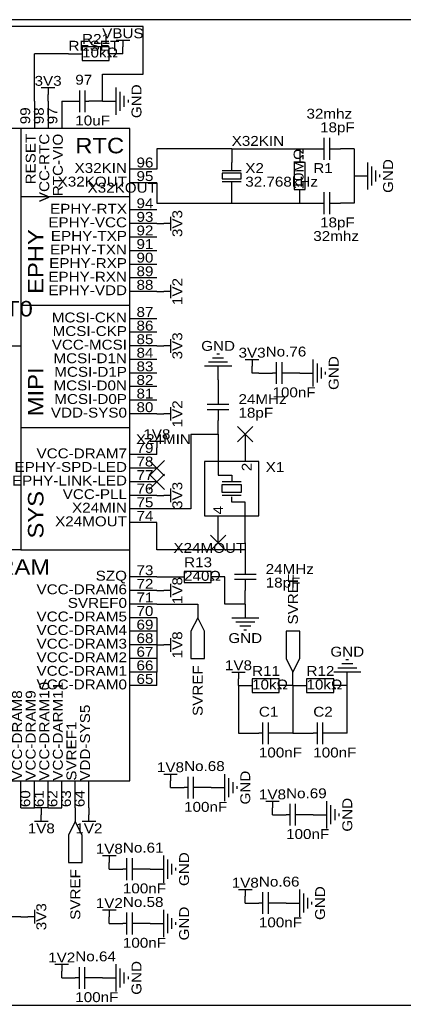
# Model space of a CAD drawing. Header units: millimetres. Extents: x 0 to 413, y 3 to 285.
# Tile 3 of 6: x 138 to 210, y 99 to 283. Entities that reach past the tile are written whole.
import ezdxf
from ezdxf.enums import TextEntityAlignment as Align

# ---------------------------------------------------------------- set-up
doc = ezdxf.new("R2010")
doc.units = ezdxf.units.MM
doc.header["$MEASUREMENT"] = 0
doc.styles.get("Standard").update_dxf_attribs({"font": 'arial.ttf'})

msp = doc.modelspace()

# ---------------------------------------------------------------- linework, layer by layer
at = {"color": 1, "true_color": 0x000000}
msp.add_lwpolyline([(2.54, 283.21), (2.54, 99.06), (213.36, 99.06), (213.36, 283.21)], close=True, dxfattribs=at)
at = {"color": 1, "true_color": 0x008800}
for points in [[(161.29, 281.94), (119.38, 281.94)], [(161.29, 273.05), (161.29, 281.94)], [(147.32, 276.86), (140.97, 276.86)], [(140.97, 267.97), (140.97, 276.86)], [(153.67, 267.97), (153.67, 273.05)], [(153.67, 273.05), (161.29, 273.05)], [(163.83, 259.08), (163.83, 255.27)], [(177.8, 259.08), (163.83, 259.08)], [(177.8, 259.08), (190.5, 259.08)], [(200.66, 259.08), (200.66, 254)], [(200.66, 254), (200.66, 248.92)], [(163.83, 252.73), (163.83, 248.92)], [(163.83, 248.92), (177.8, 248.92)], [(177.8, 248.92), (190.5, 248.92)], [(182.88, 217.17), (181.61, 217.17)], [(170.18, 205.74), (175.26, 205.74)], [(170.18, 205.74), (170.18, 191.77)], [(170.18, 191.77), (163.83, 191.77)], [(163.83, 184.15), (163.83, 189.23)], [(180.34, 184.15), (163.83, 184.15)], [(180.34, 185.42), (180.34, 184.15)], [(163.83, 179.07), (166.37, 179.07)], [(176.53, 173.99), (176.53, 179.07)], [(163.83, 173.99), (171.45, 173.99)], [(180.34, 173.99), (176.53, 173.99)], [(163.83, 171.45), (163.83, 168.91)], [(163.83, 168.91), (163.83, 166.37)], [(163.83, 166.37), (163.83, 163.83)], [(163.83, 163.83), (163.83, 161.29)], [(163.83, 158.75), (163.83, 161.29)], [(179.07, 158.75), (179.07, 149.86)], [(189.23, 158.75), (189.23, 149.86)], [(199.39, 149.86), (199.39, 158.75)], [(179.07, 149.86), (180.34, 149.86)], [(189.23, 149.86), (187.96, 149.86)], [(189.23, 149.86), (190.5, 149.86)], [(199.39, 149.86), (198.12, 149.86)], [(138.43, 135.89), (140.97, 135.89)], [(142.24, 135.89), (140.97, 135.89)], [(143.51, 135.89), (142.24, 135.89)], [(143.51, 135.89), (146.05, 135.89)]]:
    msp.add_lwpolyline(points, dxfattribs=at)
at = {"color": 1, "true_color": 0xa00000}
for points in [[(154.94, 275.59), (154.94, 278.13), (149.86, 278.13), (149.86, 275.59)], [(24.13, 262.89), (24.13, 140.97), (158.75, 140.97), (158.75, 262.89)], [(189.48, 251.46), (191.52, 251.46), (191.52, 256.54), (189.48, 256.54)], [(176.02, 253.49), (179.58, 253.49), (179.58, 254.51), (176.02, 254.51)], [(172.72, 190.5), (182.88, 190.5), (182.88, 200.66), (172.72, 200.66)], [(176.02, 196.34), (179.58, 196.34), (179.58, 194.82), (176.02, 194.82)], [(168.91, 180.09), (168.91, 178.05), (173.99, 178.05), (173.99, 180.09)], [(171.45, 171.45), (170.18, 168.91), (170.18, 163.83), (172.72, 163.83), (172.72, 168.91)], [(189.23, 161.29), (190.5, 163.83), (190.5, 168.91), (187.96, 168.91), (187.96, 163.83)], [(181.61, 160.02), (181.61, 157.48), (186.69, 157.48), (186.69, 160.02)], [(191.77, 160.02), (191.77, 157.48), (196.85, 157.48), (196.85, 160.02)], [(148.59, 133.35), (147.32, 130.81), (147.32, 125.73), (149.86, 125.73), (149.86, 130.81)]]:
    msp.add_lwpolyline(points, close=True, dxfattribs=at)
for points in [[(156.21, 279.4), (158.75, 279.4)], [(157.48, 279.4), (157.48, 278.13)], [(142.24, 270.51), (144.78, 270.51)], [(143.51, 270.51), (143.51, 269.24)], [(156.21, 265.43), (156.21, 270.51)], [(149.35, 270), (149.35, 265.94)], [(150.37, 270), (150.37, 265.94)], [(156.97, 266.19), (156.97, 269.75)], [(157.73, 266.95), (157.73, 268.99)], [(148.59, 267.97), (149.35, 267.97)], [(150.37, 267.97), (151.13, 267.97)], [(158.5, 267.72), (158.5, 268.22)], [(138.43, 262.89), (138.43, 250.19), (158.75, 250.19)], [(195.07, 257.05), (195.07, 261.11)], [(196.09, 261.11), (196.09, 257.05)], [(193.04, 259.08), (195.07, 259.08)], [(196.09, 259.08), (198.12, 259.08)], [(177.8, 255.02), (177.8, 256.54)], [(203.2, 251.46), (203.2, 256.54)], [(203.96, 252.22), (203.96, 255.78)], [(176.02, 255.02), (179.58, 255.02)], [(204.72, 252.98), (204.72, 255.02)], [(205.49, 253.75), (205.49, 254.25)], [(176.02, 252.98), (179.58, 252.98)], [(177.8, 251.46), (177.8, 252.98)], [(195.07, 246.89), (195.07, 250.95)], [(196.09, 250.95), (196.09, 246.89)], [(138.43, 250.19), (138.43, 229.87), (158.75, 229.87)], [(193.04, 248.92), (195.07, 248.92)], [(196.09, 248.92), (198.12, 248.92)], [(166.37, 245.11), (165.1, 245.11)], [(166.37, 246.38), (166.37, 243.84)], [(166.37, 232.41), (165.1, 232.41)], [(166.37, 233.68), (166.37, 231.14)], [(138.43, 229.87), (138.43, 207.01), (158.75, 207.01)], [(166.37, 223.52), (166.37, 220.98)], [(113.03, 222.25), (138.43, 222.25)], [(166.37, 222.25), (165.1, 222.25)], [(177.04, 219.2), (173.48, 219.2)], [(176.28, 219.96), (174.24, 219.96)], [(175.51, 220.73), (175.01, 220.73)], [(180.34, 219.71), (182.88, 219.71)], [(181.61, 219.71), (181.61, 218.44)], [(186.18, 215.14), (186.18, 219.2)], [(187.2, 215.14), (187.2, 219.2)], [(193.04, 214.63), (193.04, 219.71)], [(177.8, 218.44), (172.72, 218.44)], [(186.18, 217.17), (185.42, 217.17)], [(187.96, 217.17), (187.2, 217.17)], [(193.8, 215.39), (193.8, 218.95)], [(194.56, 216.15), (194.56, 218.19)], [(195.33, 216.92), (195.33, 217.42)], [(175.26, 213.36), (175.26, 211.33)], [(166.37, 210.82), (166.37, 208.28)], [(173.23, 211.33), (177.29, 211.33)], [(177.29, 210.31), (173.23, 210.31)], [(175.26, 210.31), (175.26, 208.28)], [(166.37, 209.55), (165.1, 209.55)], [(138.43, 207.01), (138.43, 184.15), (158.75, 184.15)], [(162.56, 204.47), (165.1, 204.47)], [(163.83, 204.47), (163.83, 203.2)], [(175.26, 200.66), (175.26, 198.12), (177.8, 198.12), (177.8, 196.85)], [(166.37, 195.58), (166.37, 193.04)], [(179.58, 196.85), (176.02, 196.85)], [(179.58, 194.82), (176.02, 194.82), (176.02, 196.34), (179.58, 196.34)], [(178.82, 196.85), (176.78, 196.85)], [(179.58, 196.34), (179.58, 194.82)], [(166.37, 194.31), (165.1, 194.31)], [(179.58, 194.31), (176.02, 194.31)], [(178.82, 194.31), (176.78, 194.31)], [(180.34, 190.5), (180.34, 193.04), (177.8, 193.04), (177.8, 194.06)], [(138.43, 184.15), (130.81, 184.15), (130.81, 140.97)], [(180.34, 181.61), (180.34, 179.58)], [(178.31, 179.58), (182.37, 179.58)], [(182.37, 178.56), (178.31, 178.56)], [(180.34, 178.56), (180.34, 176.53)], [(166.37, 177.8), (166.37, 175.26)], [(166.37, 176.53), (165.1, 176.53)], [(177.8, 171.45), (182.88, 171.45)], [(178.56, 170.69), (182.12, 170.69)], [(179.32, 169.93), (181.36, 169.93)], [(166.37, 167.64), (166.37, 165.1)], [(180.09, 169.16), (180.59, 169.16)], [(166.37, 166.37), (165.1, 166.37)], [(201.17, 162.05), (197.61, 162.05)], [(200.41, 162.81), (198.37, 162.81)], [(199.64, 163.58), (199.14, 163.58)], [(177.8, 161.29), (180.34, 161.29)], [(179.07, 161.29), (179.07, 160.02)], [(201.93, 161.29), (196.85, 161.29)], [(183.64, 147.83), (183.64, 151.89)], [(184.66, 147.83), (184.66, 151.89)], [(193.8, 147.83), (193.8, 151.89)], [(194.82, 147.83), (194.82, 151.89)], [(183.64, 149.86), (182.88, 149.86)], [(185.42, 149.86), (184.66, 149.86)], [(193.8, 149.86), (193.04, 149.86)], [(195.58, 149.86), (194.82, 149.86)], [(165.1, 142.24), (167.64, 142.24)], [(166.37, 142.24), (166.37, 140.97)], [(169.67, 137.67), (169.67, 141.73)], [(170.69, 137.67), (170.69, 141.73)], [(176.53, 137.16), (176.53, 142.24)], [(177.29, 137.92), (177.29, 141.48)], [(178.05, 138.68), (178.05, 140.72)], [(178.82, 139.45), (178.82, 139.95)], [(169.67, 139.7), (168.91, 139.7)], [(171.45, 139.7), (170.69, 139.7)], [(184.15, 137.16), (186.69, 137.16)], [(185.42, 137.16), (185.42, 135.89)], [(188.72, 132.59), (188.72, 136.65)], [(189.74, 132.59), (189.74, 136.65)], [(195.58, 132.08), (195.58, 137.16)], [(196.34, 132.84), (196.34, 136.4)], [(142.24, 133.35), (142.24, 134.62)], [(151.13, 133.35), (151.13, 134.62)], [(188.72, 134.62), (187.96, 134.62)], [(190.5, 134.62), (189.74, 134.62)], [(197.1, 133.6), (197.1, 135.64)], [(197.87, 134.37), (197.87, 134.87)], [(143.51, 133.35), (140.97, 133.35)], [(152.4, 133.35), (149.86, 133.35)], [(153.67, 127), (156.21, 127)], [(154.94, 127), (154.94, 125.73)], [(165.1, 121.92), (165.1, 127)], [(158.24, 122.43), (158.24, 126.49)], [(159.26, 122.43), (159.26, 126.49)], [(165.86, 122.68), (165.86, 126.24)], [(166.62, 123.44), (166.62, 125.48)], [(158.24, 124.46), (157.48, 124.46)], [(160.02, 124.46), (159.26, 124.46)], [(167.39, 124.21), (167.39, 124.71)], [(179.07, 120.65), (181.61, 120.65)], [(180.34, 120.65), (180.34, 119.38)], [(183.64, 116.08), (183.64, 120.14)], [(184.66, 116.08), (184.66, 120.14)], [(190.5, 115.57), (190.5, 120.65)], [(191.26, 116.33), (191.26, 119.89)], [(183.64, 118.11), (182.88, 118.11)], [(185.42, 118.11), (184.66, 118.11)], [(192.02, 117.09), (192.02, 119.13)], [(192.79, 117.86), (192.79, 118.36)], [(140.97, 116.84), (140.97, 114.3)], [(153.67, 116.84), (156.21, 116.84)], [(154.94, 116.84), (154.94, 115.57)], [(158.24, 112.27), (158.24, 116.33)], [(159.26, 112.27), (159.26, 116.33)], [(165.1, 111.76), (165.1, 116.84)], [(165.86, 112.52), (165.86, 116.08)], [(140.97, 115.57), (139.7, 115.57)], [(158.24, 114.3), (157.48, 114.3)], [(160.02, 114.3), (159.26, 114.3)], [(166.62, 113.28), (166.62, 115.32)], [(167.39, 114.05), (167.39, 114.55)], [(144.78, 106.68), (147.32, 106.68)], [(146.05, 106.68), (146.05, 105.41)], [(149.35, 102.11), (149.35, 106.17)], [(150.37, 102.11), (150.37, 106.17)], [(156.21, 101.6), (156.21, 106.68)], [(156.97, 102.36), (156.97, 105.92)], [(157.73, 103.12), (157.73, 105.16)], [(149.35, 104.14), (148.59, 104.14)], [(151.13, 104.14), (150.37, 104.14)], [(158.5, 103.89), (158.5, 104.39)]]:
    msp.add_lwpolyline(points, dxfattribs=at)
at = {"color": 1, "true_color": 0x880000}
for points in [[(157.48, 276.86), (157.48, 278.13)], [(147.32, 276.86), (149.86, 276.86)], [(157.48, 276.86), (154.94, 276.86)], [(143.51, 267.97), (143.51, 269.24)], [(140.97, 267.97), (140.97, 262.89)], [(143.51, 267.97), (143.51, 262.89)], [(146.05, 267.97), (146.05, 262.89)], [(146.05, 267.97), (148.59, 267.97)], [(153.67, 267.97), (151.13, 267.97)], [(153.67, 267.97), (156.21, 267.97)], [(177.8, 259.08), (177.8, 256.54)], [(190.5, 259.08), (190.5, 256.54)], [(190.5, 259.08), (193.04, 259.08)], [(200.66, 259.08), (198.12, 259.08)], [(163.83, 255.27), (158.75, 255.27)], [(200.66, 254), (203.2, 254)], [(163.83, 252.73), (158.75, 252.73)], [(177.8, 248.92), (177.8, 251.46)], [(190.5, 248.92), (190.5, 251.46)], [(190.5, 248.92), (193.04, 248.92)], [(200.66, 248.92), (198.12, 248.92)], [(163.83, 247.65), (158.75, 247.65)], [(163.83, 245.11), (158.75, 245.11)], [(163.83, 245.11), (165.1, 245.11)], [(163.83, 242.57), (158.75, 242.57)], [(163.83, 240.03), (158.75, 240.03)], [(163.83, 237.49), (158.75, 237.49)], [(163.83, 234.95), (158.75, 234.95)], [(163.83, 232.41), (158.75, 232.41)], [(163.83, 232.41), (165.1, 232.41)], [(163.83, 227.33), (158.75, 227.33)], [(163.83, 224.79), (158.75, 224.79)], [(163.83, 222.25), (158.75, 222.25)], [(163.83, 222.25), (165.1, 222.25)], [(163.83, 219.71), (158.75, 219.71)], [(163.83, 217.17), (158.75, 217.17)], [(175.26, 215.9), (175.26, 218.44)], [(181.61, 217.17), (181.61, 218.44)], [(182.88, 217.17), (185.42, 217.17)], [(190.5, 217.17), (187.96, 217.17)], [(190.5, 217.17), (193.04, 217.17)], [(175.26, 215.9), (175.26, 213.36)], [(163.83, 214.63), (158.75, 214.63)], [(163.83, 212.09), (158.75, 212.09)], [(163.83, 209.55), (158.75, 209.55)], [(163.83, 209.55), (165.1, 209.55)], [(175.26, 205.74), (175.26, 208.28)], [(175.26, 205.74), (175.26, 200.66)], [(180.34, 205.74), (180.34, 200.66)], [(163.83, 201.93), (163.83, 203.2)], [(163.83, 201.93), (158.75, 201.93)], [(163.83, 199.39), (158.75, 199.39)], [(163.83, 196.85), (158.75, 196.85)], [(163.83, 194.31), (158.75, 194.31)], [(163.83, 194.31), (165.1, 194.31)], [(163.83, 191.77), (158.75, 191.77)], [(175.26, 185.42), (175.26, 190.5)], [(180.34, 185.42), (180.34, 190.5)], [(163.83, 189.23), (158.75, 189.23)], [(180.34, 184.15), (180.34, 181.61)], [(163.83, 179.07), (158.75, 179.07)], [(166.37, 179.07), (168.91, 179.07)], [(176.53, 179.07), (173.99, 179.07)], [(163.83, 176.53), (158.75, 176.53)], [(163.83, 176.53), (165.1, 176.53)], [(180.34, 173.99), (180.34, 176.53)], [(163.83, 173.99), (158.75, 173.99)], [(171.45, 173.99), (171.45, 171.45)], [(180.34, 173.99), (180.34, 171.45)], [(163.83, 171.45), (158.75, 171.45)], [(163.83, 168.91), (158.75, 168.91)], [(163.83, 166.37), (158.75, 166.37)], [(163.83, 166.37), (165.1, 166.37)], [(163.83, 163.83), (158.75, 163.83)], [(163.83, 161.29), (158.75, 161.29)], [(189.23, 158.75), (189.23, 161.29)], [(199.39, 158.75), (199.39, 161.29)], [(163.83, 158.75), (158.75, 158.75)], [(179.07, 158.75), (179.07, 160.02)], [(179.07, 158.75), (181.61, 158.75)], [(189.23, 158.75), (186.69, 158.75)], [(189.23, 158.75), (191.77, 158.75)], [(199.39, 158.75), (196.85, 158.75)], [(180.34, 149.86), (182.88, 149.86)], [(187.96, 149.86), (185.42, 149.86)], [(190.5, 149.86), (193.04, 149.86)], [(198.12, 149.86), (195.58, 149.86)], [(138.43, 135.89), (138.43, 140.97)], [(140.97, 135.89), (140.97, 140.97)], [(143.51, 135.89), (143.51, 140.97)], [(146.05, 135.89), (146.05, 140.97)], [(148.59, 135.89), (148.59, 140.97)], [(151.13, 135.89), (151.13, 140.97)], [(166.37, 139.7), (166.37, 140.97)], [(166.37, 139.7), (168.91, 139.7)], [(173.99, 139.7), (171.45, 139.7)], [(173.99, 139.7), (176.53, 139.7)], [(142.24, 135.89), (142.24, 134.62)], [(148.59, 135.89), (148.59, 133.35)], [(151.13, 135.89), (151.13, 134.62)], [(185.42, 134.62), (185.42, 135.89)], [(185.42, 134.62), (187.96, 134.62)], [(193.04, 134.62), (190.5, 134.62)], [(193.04, 134.62), (195.58, 134.62)], [(154.94, 124.46), (154.94, 125.73)], [(154.94, 124.46), (157.48, 124.46)], [(162.56, 124.46), (160.02, 124.46)], [(162.56, 124.46), (165.1, 124.46)], [(180.34, 118.11), (180.34, 119.38)], [(180.34, 118.11), (182.88, 118.11)], [(187.96, 118.11), (185.42, 118.11)], [(187.96, 118.11), (190.5, 118.11)], [(138.43, 115.57), (135.89, 115.57)], [(138.43, 115.57), (139.7, 115.57)], [(154.94, 114.3), (154.94, 115.57)], [(154.94, 114.3), (157.48, 114.3)], [(162.56, 114.3), (160.02, 114.3)], [(162.56, 114.3), (165.1, 114.3)], [(146.05, 104.14), (146.05, 105.41)], [(146.05, 104.14), (148.59, 104.14)], [(153.67, 104.14), (151.13, 104.14)], [(153.67, 104.14), (156.21, 104.14)]]:
    msp.add_lwpolyline(points, dxfattribs=at)
at = {"color": 1, "true_color": 0x33cc33}
for points in [[(181.78, 207.18), (178.9, 204.3)], [(178.9, 207.18), (181.78, 204.3)], [(165.27, 200.83), (162.39, 197.95)], [(162.39, 200.83), (165.27, 197.95)], [(165.27, 198.29), (162.39, 195.41)], [(162.39, 198.29), (165.27, 195.41)], [(176.7, 186.86), (173.82, 183.98)], [(173.82, 186.86), (176.7, 183.98)]]:
    msp.add_lwpolyline(points, dxfattribs=at)

# ---------------------------------------------------------------- texts
at = {"color": 1, "true_color": 0x000080, "width": 1.1}
for s, p in [('VBUS', (157.48, 280.67)), ('VBUS', (157.48, 280.67)), ('3V3', (143.51, 271.78)), ('3V3', (143.51, 271.78)), ('GND', (175.26, 222.25)), ('GND', (175.26, 222.25)), ('3V3', (181.61, 220.98)), ('3V3', (181.61, 220.98)), ('1V8', (163.83, 205.74)), ('1V8', (163.83, 205.74)), ('GND', (180.34, 167.64)), ('GND', (180.34, 167.64)), ('GND', (199.39, 165.1)), ('GND', (199.39, 165.1)), ('1V8', (179.07, 162.56)), ('1V8', (179.07, 162.56)), ('1V8', (166.37, 143.51)), ('1V8', (166.37, 143.51)), ('1V8', (185.42, 138.43)), ('1V8', (185.42, 138.43)), ('1V8', (142.24, 132.08)), ('1V8', (142.24, 132.08)), ('1V2', (151.13, 132.08)), ('1V2', (151.13, 132.08)), ('1V8', (154.94, 128.27)), ('1V8', (154.94, 128.27)), ('1V8', (180.34, 121.92)), ('1V8', (180.34, 121.92)), ('1V2', (154.94, 118.11)), ('1V2', (154.94, 118.11)), ('1V2', (146.05, 107.95)), ('1V2', (146.05, 107.95))]:
    msp.add_text(s, height=1.849, dxfattribs=at).set_placement(p, align=Align.MIDDLE_CENTER)
for s, p in [('R21', (149.86, 278.13)), ('10kΩ', (149.86, 275.59)), ('97', (148.59, 270.51)), ('10uF', (148.59, 262.89)), ('32mhz', (191.77, 264.16)), ('18pF', (194.31, 261.62)), ('X2', (180.34, 254)), ('R1', (193.04, 254)), ('32.768kHz', (180.34, 251.46)), ('18pF', (194.31, 243.84)), ('32mhz', (193.04, 241.3)), ('No.76', (184.15, 219.71)), ('100nF', (185.42, 212.09)), ('24MHz', (179.07, 210.82)), ('18pF', (179.07, 208.28)), ('X1', (184.15, 198.12)), ('R13', (168.91, 180.34)), ('24MHz', (184.15, 179.07)), ('240Ω', (168.91, 177.8)), ('18pF', (184.15, 176.53)), ('R11', (181.61, 160.02)), ('R12', (191.77, 160.02)), ('10kΩ', (181.61, 157.48)), ('10kΩ', (191.77, 157.48)), ('C1', (182.88, 152.4)), ('C2', (193.04, 152.4)), ('100nF', (182.88, 144.78)), ('100nF', (193.04, 144.78)), ('No.68', (168.91, 142.24)), ('No.69', (187.96, 137.16)), ('100nF', (168.91, 134.62)), ('100nF', (187.96, 129.54)), ('No.61', (157.48, 127)), ('100nF', (157.48, 119.38)), ('No.66', (182.88, 120.65)), ('No.58', (157.48, 116.84)), ('100nF', (182.88, 113.03)), ('100nF', (157.48, 109.22)), ('No.64', (148.59, 106.68)), ('100nF', (148.59, 99.06))]:
    msp.add_text(s, height=1.849, dxfattribs=at).set_placement(p, align=Align.BOTTOM_LEFT)
at = {"color": 1, "true_color": 0x0000ff, "width": 1.1}
for s, p in [('RESET', (147.32, 276.86)), ('X32KIN', (177.8, 259.08))]:
    msp.add_text(s, height=1.849, dxfattribs=at).set_placement(p, align=Align.BOTTOM_LEFT)
at = {"color": 1, "true_color": 0x000080, "width": 1.1}
for s, p in [('GND', (160.02, 267.97)), ('GND', (160.02, 267.97)), ('GND', (207.01, 254)), ('GND', (207.01, 254)), ('3V3', (167.64, 245.11)), ('3V3', (167.64, 245.11)), ('1V2', (167.64, 232.41)), ('1V2', (167.64, 232.41)), ('3V3', (167.64, 222.25)), ('3V3', (167.64, 222.25)), ('GND', (196.85, 217.17)), ('GND', (196.85, 217.17)), ('1V2', (167.64, 209.55)), ('1V2', (167.64, 209.55)), ('3V3', (167.64, 194.31)), ('3V3', (167.64, 194.31)), ('1V8', (167.64, 176.53)), ('1V8', (167.64, 176.53)), ('1V8', (167.64, 166.37)), ('1V8', (167.64, 166.37)), ('GND', (180.34, 139.7)), ('GND', (180.34, 139.7)), ('GND', (199.39, 134.62)), ('GND', (199.39, 134.62)), ('GND', (168.91, 124.46)), ('GND', (168.91, 124.46)), ('GND', (194.31, 118.11)), ('GND', (194.31, 118.11)), ('3V3', (142.24, 115.57)), ('3V3', (142.24, 115.57)), ('GND', (168.91, 114.3)), ('GND', (168.91, 114.3)), ('GND', (160.02, 104.14)), ('GND', (160.02, 104.14))]:
    msp.add_text(s, height=1.849, rotation=90, dxfattribs=at).set_placement(p, align=Align.MIDDLE_CENTER)
at = {"color": 1, "true_color": 0x000000, "width": 1.1}
for s, height, p in [('99', 1.849, (140.72, 263.67)), ('98', 1.849, (143.26, 263.67)), ('97', 1.849, (145.8, 263.67)), ('EPHY', 2.889, (143.51, 231.97)), ('MIPI', 2.889, (143.51, 209.11)), ('SYS', 2.889, (143.51, 186.25)), ('4', 1.85, (176.76, 190.75)), ('VCC-DRAM10', 1.849, (144.27, 140.99)), ('VCC-DARM11', 1.849, (146.81, 140.99)), ('VCC-DRAM8', 1.849, (139.19, 140.99)), ('VCC-DRAM9', 1.849, (141.73, 140.99)), ('VDD-SYS5', 1.849, (151.89, 140.99)), ('SVREF1', 1.849, (149.35, 140.99))]:
    msp.add_text(s, height=height, rotation=90, dxfattribs=at).set_placement(p, align=Align.BOTTOM_LEFT)
for s, height, p in [('RESET', 1.849, (141.73, 261.9)), ('VCC-RTC', 1.849, (144.27, 261.9)), ('RTC-VIO', 1.849, (146.81, 261.9)), ('2', 1.85, (182.1, 200.41)), ('60', 1.849, (140.72, 139.21)), ('61', 1.849, (143.26, 139.21)), ('62', 1.849, (145.8, 139.21)), ('63', 1.849, (148.34, 139.21)), ('64', 1.849, (150.88, 139.21))]:
    msp.add_text(s, height=height, rotation=90, dxfattribs=at).set_placement(p, align=Align.BOTTOM_RIGHT)
for s, height, p in [('RTC', 2.889, (148.59, 257.37)), ('96', 1.849, (160.02, 255.04)), ('95', 1.849, (160.02, 252.5)), ('94', 1.849, (160.02, 247.42)), ('93', 1.849, (160.02, 244.88)), ('92', 1.849, (160.02, 242.34)), ('91', 1.849, (160.02, 239.8)), ('90', 1.849, (160.02, 237.26)), ('89', 1.849, (160.02, 234.72)), ('88', 1.849, (160.02, 232.18)), ('SDC0/UART0', 2.889, (113.03, 226.89)), ('87', 1.849, (160.02, 227.1)), ('86', 1.849, (160.02, 224.56)), ('85', 1.849, (160.02, 222.02)), ('84', 1.849, (160.02, 219.48)), ('83', 1.849, (160.02, 216.94)), ('82', 1.849, (160.02, 214.4)), ('81', 1.849, (160.02, 211.86)), ('80', 1.849, (160.02, 209.32)), ('79', 1.849, (160.02, 201.7)), ('78', 1.849, (160.02, 199.16)), ('77', 1.849, (160.02, 196.62)), ('76', 1.849, (160.02, 194.08)), ('75', 1.849, (160.02, 191.54)), ('74', 1.849, (160.02, 189)), ('DRAM', 2.889, (130.81, 178.63)), ('73', 1.849, (160.02, 178.84)), ('72', 1.849, (160.02, 176.3)), ('71', 1.849, (160.02, 173.76)), ('70', 1.849, (160.02, 171.22)), ('69', 1.849, (160.02, 168.68)), ('68', 1.849, (160.02, 166.14)), ('67', 1.849, (160.02, 163.6)), ('66', 1.849, (160.02, 161.06)), ('65', 1.849, (160.02, 158.52))]:
    msp.add_text(s, height=height, dxfattribs=at).set_placement(p, align=Align.BOTTOM_LEFT)
at = {"color": 1, "true_color": 0x000080, "width": 1.1}
msp.add_text('10MΩ', height=1.849, rotation=90, dxfattribs=at).set_placement((191.77, 251.46), align=Align.BOTTOM_LEFT)
at = {"color": 1, "true_color": 0x000000, "width": 1.1}
for s, height, p in [('X32KIN', 1.849, (158.24, 254.02)), ('X32KOUT', 1.849, (158.24, 251.48)), ('EPHY-RTX', 1.849, (158.24, 246.4)), ('EPHY-VCC', 1.849, (158.24, 243.86)), ('EPHY-TXP', 1.849, (158.24, 241.32)), ('EPHY-TXN', 1.849, (158.24, 238.78)), ('EPHY-RXP', 1.849, (158.24, 236.24)), ('EPHY-RXN', 1.849, (158.24, 233.7)), ('EPHY-VDD', 1.849, (158.24, 231.16)), ('MCSI-CKN', 1.849, (158.24, 226.08)), ('MCSI-CKP', 1.849, (158.24, 223.54)), ('VCC-MCSI', 1.849, (158.24, 221)), ('MCSI-D1N', 1.849, (158.24, 218.46)), ('MCSI-D1P', 1.849, (158.24, 215.92)), ('MCSI-D0N', 1.849, (158.24, 213.38)), ('MCSI-D0P', 1.849, (158.24, 210.84)), ('VDD-SYS0', 1.849, (158.24, 208.3)), ('VCC-DRAM7', 1.849, (158.24, 200.68)), ('EPHY-SPD-LED', 1.8491, (158.24, 198.14)), ('EPHY-LINK-LED', 1.8491, (158.24, 195.6)), ('VCC-PLL', 1.849, (158.24, 193.06)), ('X24MIN', 1.849, (158.24, 190.52)), ('X24MOUT', 1.849, (158.24, 187.98)), ('SZQ', 1.849, (158.24, 177.82)), ('VCC-DRAM6', 1.849, (158.24, 175.28)), ('SVREF0', 1.849, (158.24, 172.74)), ('VCC-DRAM5', 1.849, (158.24, 170.2)), ('VCC-DRAM4', 1.849, (158.24, 167.66)), ('VCC-DRAM3', 1.849, (158.24, 165.12)), ('VCC-DRAM2', 1.849, (158.24, 162.58)), ('VCC-DRAM1', 1.849, (158.24, 160.04)), ('VCC-DRAM0', 1.849, (158.24, 157.5))]:
    msp.add_text(s, height=height, dxfattribs=at).set_placement(p, align=Align.BOTTOM_RIGHT)
at = {"color": 1, "true_color": 0x0000ff, "width": 1.1}
for s, p in [('X32KOUT', (163.83, 252.73)), ('X24MIN', (170.18, 205.74)), ('X24MOUT', (180.34, 185.42))]:
    msp.add_text(s, height=1.849, dxfattribs=at).set_placement(p, align=Align.TOP_RIGHT)
at = {"color": 1, "true_color": 0x000080, "width": 1.1}
msp.add_text('SVREF', height=1.849, rotation=90, dxfattribs=at).set_placement((189.23, 170.18), align=Align.MIDDLE_LEFT)
msp.add_text('SVREF', height=1.849, rotation=90, dxfattribs=at).set_placement((189.23, 170.18), align=Align.MIDDLE_LEFT)
for p in [(171.45, 162.56), (171.45, 162.56), (148.59, 124.46), (148.59, 124.46)]:
    msp.add_text('SVREF', height=1.849, rotation=90, dxfattribs=at).set_placement(p, align=Align.MIDDLE_RIGHT)

doc.saveas('drawing.dxf')
